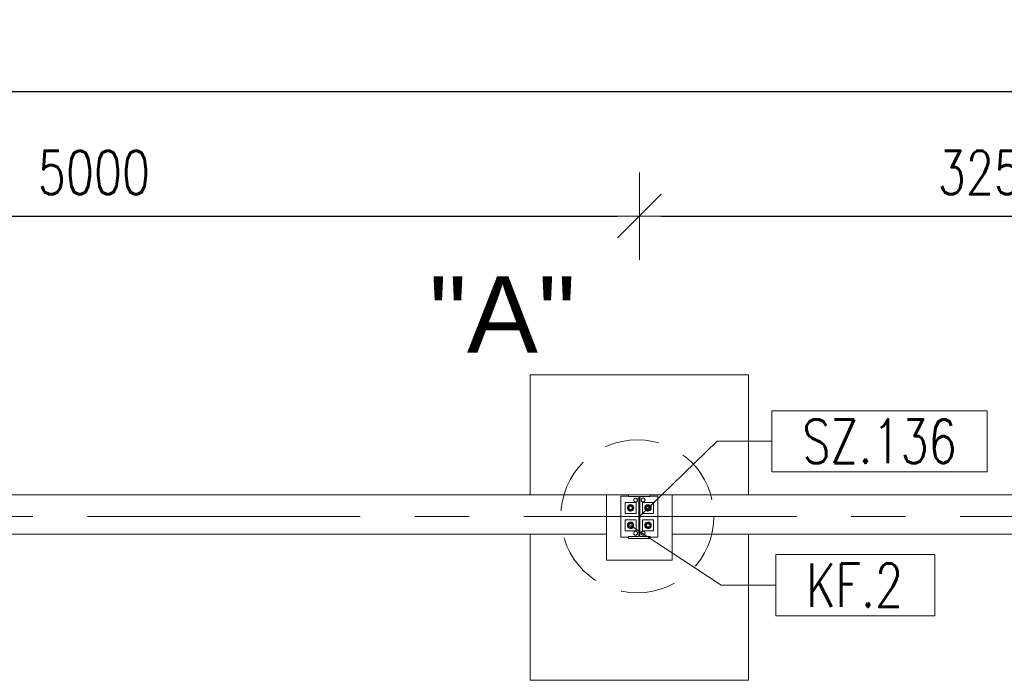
# Model space of a CAD drawing. Header units: millimetres. Extents: x 6807 to 7919, y 15387 to 15883.
# Tile 46 of 120: x 7098 to 7143, y 15741 to 15771. Entities that reach past the tile are written whole.
import ezdxf
from ezdxf.enums import TextEntityAlignment as Align

# ---------------------------------------------------------------- set-up
doc = ezdxf.new("R2010")
doc.units = ezdxf.units.MM
doc.header["$LTSCALE"] = 10
doc.linetypes.add('HIDDEN', pattern=[0.375, 0.25, -0.125])
doc.linetypes.add('MITTE', pattern=[2, 1.25, -0.25, 0.25, -0.25])
doc.layers.get('Defpoints').update_dxf_attribs({"color": 1})
for name, color, linetype, lineweight in [('PS_DIM', 4, 'Continuous', 13), ('PS_Hidden', 2, 'HIDDEN', 9), ('PS_Object', 30, 'Continuous', 13), ('PS_Pos', 1, 'Continuous', 15), ('PS_SOLID', 7, 'Continuous', 30), ('PS_TEXT', 3, 'Continuous', 18)]:
    doc.layers.add(name, color=color, linetype=linetype, lineweight=lineweight)
doc.styles.add('ARIAL', font='arial.ttf')
doc.styles.add('simplex', font='simplex.shx', dxfattribs={"width": 0.75})
doc.dimstyles.new('1_100_PRZ', dxfattribs={"dimtxt": 2, "dimasz": 1, "dimexe": 2, "dimexo": 5, "dimgap": 1, "dimtad": 1, "dimdec": 0, "dimlfac": 100, "dimtxsty": 'simplex', "dimblk": 'dimznak', "dimcen": 2, "dimse1": 1, "dimse2": 1, "dimclrd": 256, "dimclrt": 7, "dimadec": 1, "dimazin": 0, "dimtfac": 1, "dimtdec": 0, "dimtix": 1, "dimtmove": 2, "dimatfit": 3, "dimldrblk": 'dim-grot', "dimfxl": 1, "dimarcsym": 0})

# ---------------------------------------------------------------- blocks, each defined once
blk = doc.blocks.new('dim-grot')
blk.add_hatch(color=256).paths.add_polyline_path([(0, 0), (-2, 0.5), (-2, -0.5)])
blk.add_lwpolyline([(0, 0), (-2, 0.5), (-2, -0.5), (0, 0)])
blk = doc.blocks.new('dimznak')
at = {"color": 0}
for points in [[(0, 2), (0, -2)], [(-2, 0), (2, 0)]]:
    blk.add_lwpolyline(points, dxfattribs=at)
at = {"color": 2}
blk.add_lwpolyline([(1, 1), (-1, -1)], dxfattribs=at)
blk = doc.blocks.new('*D446')
at = {"layer": 'Defpoints', "color": 0, "transparency": 16777216}
for p in [(6985.422, 15767.899), (7625.422, 15749.442, -0.807), (6985.422, 15748.738, -0.807)]:
    blk.add_point(p, dxfattribs=at)
at = {"layer": 'PS_DIM', "lineweight": -2, "transparency": 16777216}
blk.add_line((7624.422, 15767.899), (6986.422, 15767.899), dxfattribs=at)
at = {"layer": 'PS_DIM', "lineweight": -2, "transparency": 16777216, "rotation": 180}
blk.add_blockref('dimznak', (6985.422, 15767.899), dxfattribs=at)
at = {"layer": 'PS_DIM', "lineweight": -2, "transparency": 16777216}
blk.add_blockref('dimznak', (7625.422, 15767.899), dxfattribs=at)
at = {"layer": 'PS_DIM', "color": 7, "transparency": 16777216, "insert": (7305.422, 15769.899), "char_height": 2, "attachment_point": 5, "style": 'simplex'}
blk.add_mtext('64000', dxfattribs=at)
blk = doc.blocks.new('Przekrój')
at = {"layer": 'PS_DIM', "style": 'ARIAL', "flags": 4}
for tag, p in [('PRZEKRÓJ', (7.886, 7.75)), ('SKALA', (7.886, 1.75))]:
    blk.add_attdef(tag, text='', height=3.5, dxfattribs=at).set_placement(p, align=Align.MIDDLE_CENTER)
blk = doc.blocks.new('*X285')
at = {"color": 1}
for p, q in [((7141.866, 15759.322, -0.807), (7131.994, 15759.322, -0.807)), ((7131.994, 15759.322, -0.807), (7131.994, 15756.522, -0.807)), ((7141.866, 15756.522, -0.807), (7141.866, 15759.322, -0.807)), ((7125.922, 15754.47, -0.807), (7129.494, 15757.922, -0.807)), ((7129.494, 15757.922, -0.807), (7131.994, 15757.922, -0.807)), ((7131.994, 15756.522, -0.807), (7141.866, 15756.522, -0.807))]:
    blk.add_line(p, q, dxfattribs=at)
at = {"color": 30, "style": 'simplex', "width": 0.75}
blk.add_text('SZ.136', height=2, dxfattribs=at).set_placement((7133.394, 15756.922, -0.807))
blk = doc.blocks.new('*X286')
at = {"color": 1}
for p, q in [((7125.522, 15754.07, -0.807), (7129.672, 15751.329, -0.807)), ((7139.472, 15752.729, -0.807), (7132.172, 15752.729, -0.807)), ((7132.172, 15752.729, -0.807), (7132.172, 15749.929, -0.807)), ((7139.472, 15749.929, -0.807), (7139.472, 15752.729, -0.807)), ((7129.672, 15751.329, -0.807), (7132.172, 15751.329, -0.807)), ((7132.172, 15749.929, -0.807), (7139.472, 15749.929, -0.807))]:
    blk.add_line(p, q, dxfattribs=at)
at = {"color": 30, "style": 'simplex', "width": 0.75}
blk.add_text('KF.2', height=2, dxfattribs=at).set_placement((7133.572, 15750.329, -0.807))

msp = doc.modelspace()

# ---------------------------------------------------------------- linework, layer by layer
at = {"layer": 'PS_Hidden', "color": 6, "linetype": 'HIDDEN'}
msp.add_circle((7125.831, 15748.457, -0.807), 3.504, dxfattribs=at)
at = {"layer": 'PS_Object', "color": 5, "linetype": 'MITTE'}
msp.add_line((6960.628, 15748.442, -0.807), (7681.144, 15748.442, -0.807), dxfattribs=at)
at = {"layer": 'PS_SOLID', "color": 253, "linetype": 'Continuous', "lineweight": 5}
for p, q in [((7130.922, 15754.942, -0.807), (7120.922, 15754.942, -0.807)), ((7120.922, 15754.942, -0.807), (7120.922, 15749.442, -0.807)), ((7130.922, 15749.442, -0.807), (7130.922, 15754.942, -0.807)), ((7124.422, 15749.442, -0.807), (7077.422, 15749.442, -0.807)), ((7127.422, 15749.442, -0.807), (7124.422, 15749.442, -0.807)), ((7124.422, 15747.642, -0.807), (7124.422, 15749.442, -0.807)), ((7156.922, 15749.442, -0.807), (7127.422, 15749.442, -0.807)), ((7127.422, 15749.442, -0.807), (7127.422, 15747.642, -0.807)), ((7077.422, 15747.642, -0.807), (7124.422, 15747.642, -0.807)), ((7120.922, 15747.642, -0.807), (7120.922, 15740.942, -0.807)), ((7124.422, 15747.642, -0.807), (7124.422, 15746.442, -0.807)), ((7127.422, 15746.442, -0.807), (7127.422, 15747.642, -0.807)), ((7127.422, 15747.642, -0.807), (7156.922, 15747.642, -0.807)), ((7130.922, 15740.942, -0.807), (7130.922, 15747.642, -0.807)), ((7124.422, 15746.442, -0.807), (7127.422, 15746.442, -0.807)), ((7120.922, 15740.942, -0.807), (7130.922, 15740.942, -0.807))]:
    msp.add_line(p, q, dxfattribs=at)
at = {"layer": 'PS_SOLID', "linetype": 'Continuous', "lineweight": 13}
for p, q in [((7126.422, 15749.442, -0.807), (7125.422, 15749.442, -0.807)), ((7125.422, 15749.442, -0.807), (7125.422, 15749.357, -0.807)), ((7126.422, 15749.357, -0.807), (7126.422, 15749.442, -0.807)), ((7125.422, 15749.382, -0.807), (7125.072, 15749.382, -0.807)), ((7125.072, 15749.382, -0.807), (7125.072, 15747.502, -0.807)), ((7125.537, 15749.092, -0.807), (7125.272, 15749.092, -0.807)), ((7125.272, 15749.092, -0.807), (7125.272, 15748.592, -0.807)), ((7125.422, 15749.357, -0.807), (7125.894, 15749.357, -0.807)), ((7125.772, 15749.092, -0.807), (7125.537, 15749.092, -0.807)), ((7125.662, 15749.202, -0.807), (7125.683, 15749.259, -0.807)), ((7125.683, 15749.144, -0.807), (7125.662, 15749.202, -0.807)), ((7125.683, 15749.259, -0.807), (7125.736, 15749.29, -0.807)), ((7125.736, 15749.113, -0.807), (7125.683, 15749.144, -0.807)), ((7125.736, 15749.29, -0.807), (7125.797, 15749.279, -0.807)), ((7125.797, 15749.124, -0.807), (7125.736, 15749.113, -0.807)), ((7125.772, 15748.592, -0.807), (7125.772, 15749.092, -0.807)), ((7125.797, 15749.279, -0.807), (7125.836, 15749.232, -0.807)), ((7125.836, 15749.171, -0.807), (7125.797, 15749.124, -0.807)), ((7125.836, 15749.232, -0.807), (7125.836, 15749.171, -0.807)), ((7125.894, 15749.357, -0.807), (7125.894, 15747.527, -0.807)), ((7125.95, 15747.527, -0.807), (7125.95, 15749.357, -0.807)), ((7125.95, 15749.357, -0.807), (7126.422, 15749.357, -0.807)), ((7126.002, 15749.202, -0.807), (7126.023, 15749.259, -0.807)), ((7126.023, 15749.144, -0.807), (7126.002, 15749.202, -0.807)), ((7126.023, 15749.259, -0.807), (7126.076, 15749.29, -0.807)), ((7126.076, 15749.113, -0.807), (7126.023, 15749.144, -0.807)), ((7126.337, 15749.092, -0.807), (7126.072, 15749.092, -0.807)), ((7126.072, 15749.092, -0.807), (7126.072, 15748.592, -0.807)), ((7126.076, 15749.29, -0.807), (7126.137, 15749.279, -0.807)), ((7126.137, 15749.124, -0.807), (7126.076, 15749.113, -0.807)), ((7126.137, 15749.279, -0.807), (7126.176, 15749.232, -0.807)), ((7126.176, 15749.171, -0.807), (7126.137, 15749.124, -0.807)), ((7126.176, 15749.232, -0.807), (7126.176, 15749.171, -0.807)), ((7126.572, 15749.092, -0.807), (7126.337, 15749.092, -0.807)), ((7126.772, 15749.382, -0.807), (7126.422, 15749.382, -0.807)), ((7126.572, 15748.592, -0.807), (7126.572, 15749.092, -0.807)), ((7126.772, 15747.502, -0.807), (7126.772, 15749.382, -0.807)), ((7125.272, 15748.592, -0.807), (7125.772, 15748.592, -0.807)), ((7126.072, 15748.592, -0.807), (7126.572, 15748.592, -0.807)), ((7125.537, 15748.292, -0.807), (7125.272, 15748.292, -0.807)), ((7125.272, 15748.292, -0.807), (7125.272, 15747.792, -0.807)), ((7125.772, 15748.292, -0.807), (7125.537, 15748.292, -0.807)), ((7125.772, 15747.792, -0.807), (7125.772, 15748.292, -0.807)), ((7126.337, 15748.292, -0.807), (7126.072, 15748.292, -0.807)), ((7126.072, 15748.292, -0.807), (7126.072, 15747.792, -0.807)), ((7126.572, 15748.292, -0.807), (7126.337, 15748.292, -0.807)), ((7126.572, 15747.792, -0.807), (7126.572, 15748.292, -0.807)), ((7125.272, 15747.792, -0.807), (7125.772, 15747.792, -0.807)), ((7125.662, 15747.682, -0.807), (7125.683, 15747.739, -0.807)), ((7125.683, 15747.624, -0.807), (7125.662, 15747.682, -0.807)), ((7125.683, 15747.739, -0.807), (7125.736, 15747.77, -0.807)), ((7125.736, 15747.77, -0.807), (7125.797, 15747.759, -0.807)), ((7125.797, 15747.759, -0.807), (7125.836, 15747.712, -0.807)), ((7125.836, 15747.651, -0.807), (7125.797, 15747.604, -0.807)), ((7125.836, 15747.712, -0.807), (7125.836, 15747.651, -0.807)), ((7126.002, 15747.682, -0.807), (7126.023, 15747.739, -0.807)), ((7126.023, 15747.624, -0.807), (7126.002, 15747.682, -0.807)), ((7126.023, 15747.739, -0.807), (7126.076, 15747.77, -0.807)), ((7126.072, 15747.792, -0.807), (7126.572, 15747.792, -0.807)), ((7126.076, 15747.77, -0.807), (7126.137, 15747.759, -0.807)), ((7126.137, 15747.759, -0.807), (7126.176, 15747.712, -0.807)), ((7126.176, 15747.651, -0.807), (7126.137, 15747.604, -0.807)), ((7126.176, 15747.712, -0.807), (7126.176, 15747.651, -0.807)), ((7125.072, 15747.502, -0.807), (7125.422, 15747.502, -0.807)), ((7125.894, 15747.527, -0.807), (7125.422, 15747.527, -0.807)), ((7125.422, 15747.527, -0.807), (7125.422, 15747.442, -0.807)), ((7125.422, 15747.442, -0.807), (7126.422, 15747.442, -0.807)), ((7125.736, 15747.593, -0.807), (7125.683, 15747.624, -0.807)), ((7125.797, 15747.604, -0.807), (7125.736, 15747.593, -0.807)), ((7126.422, 15747.527, -0.807), (7125.95, 15747.527, -0.807)), ((7126.076, 15747.593, -0.807), (7126.023, 15747.624, -0.807)), ((7126.137, 15747.604, -0.807), (7126.076, 15747.593, -0.807)), ((7126.422, 15747.442, -0.807), (7126.422, 15747.527, -0.807)), ((7126.422, 15747.502, -0.807), (7126.772, 15747.502, -0.807))]:
    msp.add_line(p, q, dxfattribs=at)
at = {"layer": 'PS_SOLID', "color": 3, "linetype": 'Continuous', "lineweight": 13}
for p, q in [((7125.491, 15748.988, -0.807), (7125.453, 15748.975, -0.807)), ((7125.532, 15748.991, -0.807), (7125.491, 15748.988, -0.807)), ((7125.572, 15748.983, -0.807), (7125.532, 15748.991, -0.807)), ((7126.291, 15748.988, -0.807), (7126.253, 15748.975, -0.807)), ((7126.332, 15748.991, -0.807), (7126.291, 15748.988, -0.807)), ((7126.372, 15748.983, -0.807), (7126.332, 15748.991, -0.807)), ((7125.377, 15748.882, -0.807), (7125.372, 15748.842, -0.807)), ((7125.372, 15748.842, -0.807), (7125.377, 15748.801, -0.807)), ((7125.393, 15748.919, -0.807), (7125.377, 15748.882, -0.807)), ((7125.377, 15748.801, -0.807), (7125.393, 15748.764, -0.807)), ((7125.452, 15748.962, -0.807), (7125.383, 15748.842, -0.807)), ((7125.383, 15748.842, -0.807), (7125.452, 15748.722, -0.807)), ((7125.419, 15748.951, -0.807), (7125.393, 15748.919, -0.807)), ((7125.393, 15748.764, -0.807), (7125.419, 15748.732, -0.807)), ((7125.453, 15748.975, -0.807), (7125.419, 15748.951, -0.807)), ((7125.419, 15748.732, -0.807), (7125.453, 15748.708, -0.807)), ((7125.445, 15748.865, -0.807), (7125.442, 15748.85, -0.807)), ((7125.442, 15748.85, -0.807), (7125.442, 15748.833, -0.807)), ((7125.442, 15748.842, -0.807), (7125.442, 15748.845, -0.807)), ((7125.442, 15748.839, -0.807), (7125.442, 15748.842, -0.807)), ((7125.442, 15748.833, -0.807), (7125.445, 15748.818, -0.807)), ((7125.444, 15748.86, -0.807), (7125.445, 15748.863, -0.807)), ((7125.445, 15748.82, -0.807), (7125.444, 15748.823, -0.807)), ((7125.452, 15748.88, -0.807), (7125.445, 15748.865, -0.807)), ((7125.445, 15748.863, -0.807), (7125.445, 15748.864, -0.807)), ((7125.445, 15748.819, -0.807), (7125.445, 15748.82, -0.807)), ((7125.445, 15748.818, -0.807), (7125.452, 15748.803, -0.807)), ((7125.527, 15748.962, -0.807), (7125.452, 15748.962, -0.807)), ((7125.461, 15748.894, -0.807), (7125.452, 15748.88, -0.807)), ((7125.452, 15748.803, -0.807), (7125.461, 15748.789, -0.807)), ((7125.452, 15748.722, -0.807), (7125.591, 15748.722, -0.807)), ((7125.453, 15748.883, -0.807), (7125.455, 15748.886, -0.807)), ((7125.453, 15748.882, -0.807), (7125.453, 15748.883, -0.807)), ((7125.453, 15748.8, -0.807), (7125.453, 15748.801, -0.807)), ((7125.455, 15748.797, -0.807), (7125.453, 15748.8, -0.807)), ((7125.453, 15748.708, -0.807), (7125.491, 15748.695, -0.807)), ((7125.473, 15748.905, -0.807), (7125.461, 15748.894, -0.807)), ((7125.461, 15748.789, -0.807), (7125.473, 15748.778, -0.807)), ((7125.465, 15748.898, -0.807), (7125.467, 15748.9, -0.807)), ((7125.467, 15748.783, -0.807), (7125.465, 15748.786, -0.807)), ((7125.467, 15748.9, -0.807), (7125.469, 15748.902, -0.807)), ((7125.469, 15748.781, -0.807), (7125.467, 15748.783, -0.807)), ((7125.486, 15748.913, -0.807), (7125.473, 15748.905, -0.807)), ((7125.473, 15748.778, -0.807), (7125.486, 15748.77, -0.807)), ((7125.482, 15748.911, -0.807), (7125.485, 15748.913, -0.807)), ((7125.485, 15748.77, -0.807), (7125.482, 15748.772, -0.807)), ((7125.485, 15748.913, -0.807), (7125.485, 15748.913, -0.807)), ((7125.485, 15748.77, -0.807), (7125.485, 15748.77, -0.807)), ((7125.501, 15748.919, -0.807), (7125.486, 15748.913, -0.807)), ((7125.486, 15748.77, -0.807), (7125.501, 15748.764, -0.807)), ((7125.491, 15748.695, -0.807), (7125.532, 15748.692, -0.807)), ((7125.517, 15748.921, -0.807), (7125.501, 15748.919, -0.807)), ((7125.501, 15748.764, -0.807), (7125.517, 15748.762, -0.807)), ((7125.504, 15748.919, -0.807), (7125.505, 15748.92, -0.807)), ((7125.505, 15748.763, -0.807), (7125.504, 15748.764, -0.807)), ((7125.505, 15748.92, -0.807), (7125.509, 15748.92, -0.807)), ((7125.509, 15748.763, -0.807), (7125.505, 15748.763, -0.807)), ((7125.534, 15748.921, -0.807), (7125.517, 15748.921, -0.807)), ((7125.517, 15748.762, -0.807), (7125.534, 15748.762, -0.807)), ((7125.524, 15748.921, -0.807), (7125.527, 15748.921, -0.807)), ((7125.527, 15748.762, -0.807), (7125.524, 15748.762, -0.807)), ((7125.591, 15748.962, -0.807), (7125.527, 15748.962, -0.807)), ((7125.527, 15748.921, -0.807), (7125.53, 15748.921, -0.807)), ((7125.53, 15748.762, -0.807), (7125.527, 15748.762, -0.807)), ((7125.532, 15748.692, -0.807), (7125.572, 15748.7, -0.807)), ((7125.549, 15748.917, -0.807), (7125.534, 15748.921, -0.807)), ((7125.534, 15748.762, -0.807), (7125.549, 15748.766, -0.807)), ((7125.546, 15748.917, -0.807), (7125.548, 15748.917, -0.807)), ((7125.548, 15748.766, -0.807), (7125.546, 15748.766, -0.807)), ((7125.548, 15748.917, -0.807), (7125.549, 15748.917, -0.807)), ((7125.549, 15748.766, -0.807), (7125.548, 15748.766, -0.807)), ((7125.564, 15748.909, -0.807), (7125.549, 15748.917, -0.807)), ((7125.549, 15748.766, -0.807), (7125.564, 15748.774, -0.807)), ((7125.577, 15748.9, -0.807), (7125.564, 15748.909, -0.807)), ((7125.564, 15748.774, -0.807), (7125.577, 15748.784, -0.807)), ((7125.566, 15748.908, -0.807), (7125.568, 15748.907, -0.807)), ((7125.568, 15748.776, -0.807), (7125.566, 15748.775, -0.807)), ((7125.568, 15748.907, -0.807), (7125.57, 15748.904, -0.807)), ((7125.57, 15748.779, -0.807), (7125.568, 15748.776, -0.807)), ((7125.608, 15748.964, -0.807), (7125.572, 15748.983, -0.807)), ((7125.572, 15748.7, -0.807), (7125.608, 15748.719, -0.807)), ((7125.587, 15748.887, -0.807), (7125.577, 15748.9, -0.807)), ((7125.577, 15748.784, -0.807), (7125.587, 15748.796, -0.807)), ((7125.581, 15748.894, -0.807), (7125.584, 15748.892, -0.807)), ((7125.584, 15748.791, -0.807), (7125.581, 15748.789, -0.807)), ((7125.584, 15748.892, -0.807), (7125.585, 15748.89, -0.807)), ((7125.585, 15748.793, -0.807), (7125.584, 15748.791, -0.807)), ((7125.595, 15748.873, -0.807), (7125.587, 15748.887, -0.807)), ((7125.587, 15748.796, -0.807), (7125.595, 15748.81, -0.807)), ((7125.66, 15748.842, -0.807), (7125.591, 15748.962, -0.807)), ((7125.591, 15748.722, -0.807), (7125.66, 15748.842, -0.807)), ((7125.594, 15748.874, -0.807), (7125.595, 15748.873, -0.807)), ((7125.595, 15748.81, -0.807), (7125.594, 15748.809, -0.807)), ((7125.6, 15748.858, -0.807), (7125.595, 15748.873, -0.807)), ((7125.595, 15748.873, -0.807), (7125.595, 15748.873, -0.807)), ((7125.595, 15748.81, -0.807), (7125.6, 15748.825, -0.807)), ((7125.595, 15748.81, -0.807), (7125.595, 15748.81, -0.807)), ((7125.602, 15748.842, -0.807), (7125.6, 15748.858, -0.807)), ((7125.6, 15748.854, -0.807), (7125.601, 15748.852, -0.807)), ((7125.6, 15748.825, -0.807), (7125.602, 15748.842, -0.807)), ((7125.601, 15748.831, -0.807), (7125.6, 15748.829, -0.807)), ((7125.601, 15748.852, -0.807), (7125.601, 15748.849, -0.807)), ((7125.601, 15748.834, -0.807), (7125.601, 15748.831, -0.807)), ((7125.638, 15748.936, -0.807), (7125.608, 15748.964, -0.807)), ((7125.608, 15748.719, -0.807), (7125.638, 15748.747, -0.807)), ((7125.659, 15748.901, -0.807), (7125.638, 15748.936, -0.807)), ((7125.638, 15748.747, -0.807), (7125.659, 15748.782, -0.807)), ((7125.67, 15748.862, -0.807), (7125.659, 15748.901, -0.807)), ((7125.659, 15748.782, -0.807), (7125.67, 15748.821, -0.807)), ((7125.67, 15748.842, -0.807), (7125.67, 15748.862, -0.807)), ((7125.67, 15748.821, -0.807), (7125.67, 15748.842, -0.807)), ((7126.177, 15748.882, -0.807), (7126.172, 15748.842, -0.807)), ((7126.172, 15748.842, -0.807), (7126.177, 15748.801, -0.807)), ((7126.193, 15748.919, -0.807), (7126.177, 15748.882, -0.807)), ((7126.177, 15748.801, -0.807), (7126.193, 15748.764, -0.807)), ((7126.252, 15748.962, -0.807), (7126.183, 15748.842, -0.807)), ((7126.183, 15748.842, -0.807), (7126.252, 15748.722, -0.807)), ((7126.219, 15748.951, -0.807), (7126.193, 15748.919, -0.807)), ((7126.193, 15748.764, -0.807), (7126.219, 15748.732, -0.807)), ((7126.253, 15748.975, -0.807), (7126.219, 15748.951, -0.807)), ((7126.219, 15748.732, -0.807), (7126.253, 15748.708, -0.807)), ((7126.245, 15748.865, -0.807), (7126.242, 15748.85, -0.807)), ((7126.242, 15748.85, -0.807), (7126.242, 15748.833, -0.807)), ((7126.242, 15748.842, -0.807), (7126.242, 15748.845, -0.807)), ((7126.242, 15748.839, -0.807), (7126.242, 15748.842, -0.807)), ((7126.242, 15748.833, -0.807), (7126.245, 15748.818, -0.807)), ((7126.244, 15748.86, -0.807), (7126.245, 15748.863, -0.807)), ((7126.245, 15748.82, -0.807), (7126.244, 15748.823, -0.807)), ((7126.252, 15748.88, -0.807), (7126.245, 15748.865, -0.807)), ((7126.245, 15748.863, -0.807), (7126.245, 15748.864, -0.807)), ((7126.245, 15748.819, -0.807), (7126.245, 15748.82, -0.807)), ((7126.245, 15748.818, -0.807), (7126.252, 15748.803, -0.807)), ((7126.327, 15748.962, -0.807), (7126.252, 15748.962, -0.807)), ((7126.261, 15748.894, -0.807), (7126.252, 15748.88, -0.807)), ((7126.252, 15748.803, -0.807), (7126.261, 15748.789, -0.807)), ((7126.252, 15748.722, -0.807), (7126.391, 15748.722, -0.807)), ((7126.253, 15748.883, -0.807), (7126.255, 15748.886, -0.807)), ((7126.253, 15748.882, -0.807), (7126.253, 15748.883, -0.807)), ((7126.253, 15748.8, -0.807), (7126.253, 15748.801, -0.807)), ((7126.255, 15748.797, -0.807), (7126.253, 15748.8, -0.807)), ((7126.253, 15748.708, -0.807), (7126.291, 15748.695, -0.807)), ((7126.273, 15748.905, -0.807), (7126.261, 15748.894, -0.807)), ((7126.261, 15748.789, -0.807), (7126.273, 15748.778, -0.807)), ((7126.265, 15748.898, -0.807), (7126.267, 15748.9, -0.807)), ((7126.267, 15748.783, -0.807), (7126.265, 15748.786, -0.807)), ((7126.267, 15748.9, -0.807), (7126.269, 15748.902, -0.807)), ((7126.269, 15748.781, -0.807), (7126.267, 15748.783, -0.807)), ((7126.286, 15748.913, -0.807), (7126.273, 15748.905, -0.807)), ((7126.273, 15748.778, -0.807), (7126.286, 15748.77, -0.807)), ((7126.282, 15748.911, -0.807), (7126.285, 15748.913, -0.807)), ((7126.285, 15748.77, -0.807), (7126.282, 15748.772, -0.807)), ((7126.285, 15748.913, -0.807), (7126.285, 15748.913, -0.807)), ((7126.285, 15748.77, -0.807), (7126.285, 15748.77, -0.807)), ((7126.301, 15748.919, -0.807), (7126.286, 15748.913, -0.807)), ((7126.286, 15748.77, -0.807), (7126.301, 15748.764, -0.807)), ((7126.291, 15748.695, -0.807), (7126.332, 15748.692, -0.807)), ((7126.317, 15748.921, -0.807), (7126.301, 15748.919, -0.807)), ((7126.301, 15748.764, -0.807), (7126.317, 15748.762, -0.807)), ((7126.304, 15748.919, -0.807), (7126.305, 15748.92, -0.807)), ((7126.305, 15748.763, -0.807), (7126.304, 15748.764, -0.807)), ((7126.305, 15748.92, -0.807), (7126.309, 15748.92, -0.807)), ((7126.309, 15748.763, -0.807), (7126.305, 15748.763, -0.807)), ((7126.334, 15748.921, -0.807), (7126.317, 15748.921, -0.807)), ((7126.317, 15748.762, -0.807), (7126.334, 15748.762, -0.807)), ((7126.324, 15748.921, -0.807), (7126.327, 15748.921, -0.807)), ((7126.327, 15748.762, -0.807), (7126.324, 15748.762, -0.807)), ((7126.391, 15748.962, -0.807), (7126.327, 15748.962, -0.807)), ((7126.327, 15748.921, -0.807), (7126.33, 15748.921, -0.807)), ((7126.33, 15748.762, -0.807), (7126.327, 15748.762, -0.807)), ((7126.332, 15748.692, -0.807), (7126.372, 15748.7, -0.807)), ((7126.349, 15748.917, -0.807), (7126.334, 15748.921, -0.807)), ((7126.334, 15748.762, -0.807), (7126.349, 15748.766, -0.807)), ((7126.346, 15748.917, -0.807), (7126.348, 15748.917, -0.807)), ((7126.348, 15748.766, -0.807), (7126.346, 15748.766, -0.807)), ((7126.348, 15748.917, -0.807), (7126.349, 15748.917, -0.807)), ((7126.349, 15748.766, -0.807), (7126.348, 15748.766, -0.807)), ((7126.364, 15748.909, -0.807), (7126.349, 15748.917, -0.807)), ((7126.349, 15748.766, -0.807), (7126.364, 15748.774, -0.807)), ((7126.377, 15748.9, -0.807), (7126.364, 15748.909, -0.807)), ((7126.364, 15748.774, -0.807), (7126.377, 15748.784, -0.807)), ((7126.366, 15748.908, -0.807), (7126.368, 15748.907, -0.807)), ((7126.368, 15748.776, -0.807), (7126.366, 15748.775, -0.807)), ((7126.368, 15748.907, -0.807), (7126.37, 15748.904, -0.807)), ((7126.37, 15748.779, -0.807), (7126.368, 15748.776, -0.807)), ((7126.408, 15748.964, -0.807), (7126.372, 15748.983, -0.807)), ((7126.372, 15748.7, -0.807), (7126.408, 15748.719, -0.807)), ((7126.387, 15748.887, -0.807), (7126.377, 15748.9, -0.807)), ((7126.377, 15748.784, -0.807), (7126.387, 15748.796, -0.807)), ((7126.381, 15748.894, -0.807), (7126.384, 15748.892, -0.807)), ((7126.384, 15748.791, -0.807), (7126.381, 15748.789, -0.807)), ((7126.384, 15748.892, -0.807), (7126.385, 15748.89, -0.807)), ((7126.385, 15748.793, -0.807), (7126.384, 15748.791, -0.807)), ((7126.395, 15748.873, -0.807), (7126.387, 15748.887, -0.807)), ((7126.387, 15748.796, -0.807), (7126.395, 15748.81, -0.807)), ((7126.46, 15748.842, -0.807), (7126.391, 15748.962, -0.807)), ((7126.391, 15748.722, -0.807), (7126.46, 15748.842, -0.807)), ((7126.394, 15748.874, -0.807), (7126.395, 15748.873, -0.807)), ((7126.395, 15748.81, -0.807), (7126.394, 15748.809, -0.807)), ((7126.4, 15748.858, -0.807), (7126.395, 15748.873, -0.807)), ((7126.395, 15748.873, -0.807), (7126.395, 15748.873, -0.807)), ((7126.395, 15748.81, -0.807), (7126.4, 15748.825, -0.807)), ((7126.395, 15748.81, -0.807), (7126.395, 15748.81, -0.807)), ((7126.402, 15748.842, -0.807), (7126.4, 15748.858, -0.807)), ((7126.4, 15748.854, -0.807), (7126.401, 15748.852, -0.807)), ((7126.4, 15748.825, -0.807), (7126.402, 15748.842, -0.807)), ((7126.401, 15748.831, -0.807), (7126.4, 15748.829, -0.807)), ((7126.401, 15748.852, -0.807), (7126.401, 15748.849, -0.807)), ((7126.401, 15748.834, -0.807), (7126.401, 15748.831, -0.807)), ((7126.438, 15748.936, -0.807), (7126.408, 15748.964, -0.807)), ((7126.408, 15748.719, -0.807), (7126.438, 15748.747, -0.807)), ((7126.459, 15748.901, -0.807), (7126.438, 15748.936, -0.807)), ((7126.438, 15748.747, -0.807), (7126.459, 15748.782, -0.807)), ((7126.47, 15748.862, -0.807), (7126.459, 15748.901, -0.807)), ((7126.459, 15748.782, -0.807), (7126.47, 15748.821, -0.807)), ((7126.47, 15748.842, -0.807), (7126.47, 15748.862, -0.807)), ((7126.47, 15748.821, -0.807), (7126.47, 15748.842, -0.807)), ((7125.377, 15748.082, -0.807), (7125.372, 15748.042, -0.807)), ((7125.393, 15748.119, -0.807), (7125.377, 15748.082, -0.807)), ((7125.452, 15748.162, -0.807), (7125.383, 15748.042, -0.807)), ((7125.419, 15748.151, -0.807), (7125.393, 15748.119, -0.807)), ((7125.453, 15748.175, -0.807), (7125.419, 15748.151, -0.807)), ((7125.527, 15748.162, -0.807), (7125.452, 15748.162, -0.807)), ((7125.461, 15748.094, -0.807), (7125.452, 15748.08, -0.807)), ((7125.491, 15748.188, -0.807), (7125.453, 15748.175, -0.807)), ((7125.453, 15748.083, -0.807), (7125.455, 15748.086, -0.807)), ((7125.453, 15748.082, -0.807), (7125.453, 15748.083, -0.807)), ((7125.473, 15748.105, -0.807), (7125.461, 15748.094, -0.807)), ((7125.465, 15748.098, -0.807), (7125.467, 15748.1, -0.807)), ((7125.467, 15748.1, -0.807), (7125.469, 15748.102, -0.807)), ((7125.486, 15748.113, -0.807), (7125.473, 15748.105, -0.807)), ((7125.482, 15748.111, -0.807), (7125.485, 15748.113, -0.807)), ((7125.485, 15748.113, -0.807), (7125.485, 15748.113, -0.807)), ((7125.501, 15748.119, -0.807), (7125.486, 15748.113, -0.807)), ((7125.532, 15748.191, -0.807), (7125.491, 15748.188, -0.807)), ((7125.517, 15748.121, -0.807), (7125.501, 15748.119, -0.807)), ((7125.504, 15748.119, -0.807), (7125.505, 15748.12, -0.807)), ((7125.505, 15748.12, -0.807), (7125.509, 15748.12, -0.807)), ((7125.534, 15748.121, -0.807), (7125.517, 15748.121, -0.807)), ((7125.524, 15748.121, -0.807), (7125.527, 15748.121, -0.807)), ((7125.591, 15748.162, -0.807), (7125.527, 15748.162, -0.807)), ((7125.527, 15748.121, -0.807), (7125.53, 15748.121, -0.807)), ((7125.572, 15748.183, -0.807), (7125.532, 15748.191, -0.807)), ((7125.549, 15748.117, -0.807), (7125.534, 15748.121, -0.807)), ((7125.546, 15748.117, -0.807), (7125.548, 15748.117, -0.807)), ((7125.548, 15748.117, -0.807), (7125.549, 15748.117, -0.807)), ((7125.564, 15748.109, -0.807), (7125.549, 15748.117, -0.807)), ((7125.577, 15748.1, -0.807), (7125.564, 15748.109, -0.807)), ((7125.566, 15748.108, -0.807), (7125.568, 15748.107, -0.807)), ((7125.568, 15748.107, -0.807), (7125.57, 15748.104, -0.807)), ((7125.608, 15748.164, -0.807), (7125.572, 15748.183, -0.807)), ((7125.587, 15748.087, -0.807), (7125.577, 15748.1, -0.807)), ((7125.581, 15748.094, -0.807), (7125.584, 15748.092, -0.807)), ((7125.584, 15748.092, -0.807), (7125.585, 15748.09, -0.807)), ((7125.595, 15748.073, -0.807), (7125.587, 15748.087, -0.807)), ((7125.66, 15748.042, -0.807), (7125.591, 15748.162, -0.807)), ((7125.638, 15748.136, -0.807), (7125.608, 15748.164, -0.807)), ((7125.659, 15748.101, -0.807), (7125.638, 15748.136, -0.807)), ((7125.67, 15748.062, -0.807), (7125.659, 15748.101, -0.807)), ((7126.177, 15748.082, -0.807), (7126.172, 15748.042, -0.807)), ((7126.193, 15748.119, -0.807), (7126.177, 15748.082, -0.807)), ((7126.252, 15748.162, -0.807), (7126.183, 15748.042, -0.807)), ((7126.219, 15748.151, -0.807), (7126.193, 15748.119, -0.807)), ((7126.253, 15748.175, -0.807), (7126.219, 15748.151, -0.807)), ((7126.327, 15748.162, -0.807), (7126.252, 15748.162, -0.807)), ((7126.261, 15748.094, -0.807), (7126.252, 15748.08, -0.807)), ((7126.291, 15748.188, -0.807), (7126.253, 15748.175, -0.807)), ((7126.253, 15748.083, -0.807), (7126.255, 15748.086, -0.807)), ((7126.253, 15748.082, -0.807), (7126.253, 15748.083, -0.807)), ((7126.273, 15748.105, -0.807), (7126.261, 15748.094, -0.807)), ((7126.265, 15748.098, -0.807), (7126.267, 15748.1, -0.807)), ((7126.267, 15748.1, -0.807), (7126.269, 15748.102, -0.807)), ((7126.286, 15748.113, -0.807), (7126.273, 15748.105, -0.807)), ((7126.282, 15748.111, -0.807), (7126.285, 15748.113, -0.807)), ((7126.285, 15748.113, -0.807), (7126.285, 15748.113, -0.807)), ((7126.301, 15748.119, -0.807), (7126.286, 15748.113, -0.807)), ((7126.332, 15748.191, -0.807), (7126.291, 15748.188, -0.807)), ((7126.317, 15748.121, -0.807), (7126.301, 15748.119, -0.807)), ((7126.304, 15748.119, -0.807), (7126.305, 15748.12, -0.807)), ((7126.305, 15748.12, -0.807), (7126.309, 15748.12, -0.807)), ((7126.334, 15748.121, -0.807), (7126.317, 15748.121, -0.807)), ((7126.324, 15748.121, -0.807), (7126.327, 15748.121, -0.807)), ((7126.391, 15748.162, -0.807), (7126.327, 15748.162, -0.807)), ((7126.327, 15748.121, -0.807), (7126.33, 15748.121, -0.807)), ((7126.372, 15748.183, -0.807), (7126.332, 15748.191, -0.807)), ((7126.349, 15748.117, -0.807), (7126.334, 15748.121, -0.807)), ((7126.346, 15748.117, -0.807), (7126.348, 15748.117, -0.807)), ((7126.348, 15748.117, -0.807), (7126.349, 15748.117, -0.807)), ((7126.364, 15748.109, -0.807), (7126.349, 15748.117, -0.807)), ((7126.377, 15748.1, -0.807), (7126.364, 15748.109, -0.807)), ((7126.366, 15748.108, -0.807), (7126.368, 15748.107, -0.807)), ((7126.368, 15748.107, -0.807), (7126.37, 15748.104, -0.807)), ((7126.408, 15748.164, -0.807), (7126.372, 15748.183, -0.807)), ((7126.387, 15748.087, -0.807), (7126.377, 15748.1, -0.807)), ((7126.381, 15748.094, -0.807), (7126.384, 15748.092, -0.807)), ((7126.384, 15748.092, -0.807), (7126.385, 15748.09, -0.807)), ((7126.395, 15748.073, -0.807), (7126.387, 15748.087, -0.807)), ((7126.46, 15748.042, -0.807), (7126.391, 15748.162, -0.807)), ((7126.438, 15748.136, -0.807), (7126.408, 15748.164, -0.807)), ((7126.459, 15748.101, -0.807), (7126.438, 15748.136, -0.807)), ((7126.47, 15748.062, -0.807), (7126.459, 15748.101, -0.807)), ((7125.372, 15748.042, -0.807), (7125.377, 15748.001, -0.807)), ((7125.377, 15748.001, -0.807), (7125.393, 15747.964, -0.807)), ((7125.383, 15748.042, -0.807), (7125.452, 15747.922, -0.807)), ((7125.393, 15747.964, -0.807), (7125.419, 15747.932, -0.807)), ((7125.419, 15747.932, -0.807), (7125.453, 15747.908, -0.807)), ((7125.445, 15748.065, -0.807), (7125.442, 15748.05, -0.807)), ((7125.442, 15748.05, -0.807), (7125.442, 15748.033, -0.807)), ((7125.442, 15748.042, -0.807), (7125.442, 15748.045, -0.807)), ((7125.442, 15748.039, -0.807), (7125.442, 15748.042, -0.807)), ((7125.442, 15748.033, -0.807), (7125.445, 15748.018, -0.807)), ((7125.444, 15748.06, -0.807), (7125.445, 15748.063, -0.807)), ((7125.445, 15748.02, -0.807), (7125.444, 15748.023, -0.807)), ((7125.452, 15748.08, -0.807), (7125.445, 15748.065, -0.807)), ((7125.445, 15748.063, -0.807), (7125.445, 15748.064, -0.807)), ((7125.445, 15748.019, -0.807), (7125.445, 15748.02, -0.807)), ((7125.445, 15748.018, -0.807), (7125.452, 15748.003, -0.807)), ((7125.452, 15748.003, -0.807), (7125.461, 15747.989, -0.807)), ((7125.452, 15747.922, -0.807), (7125.591, 15747.922, -0.807)), ((7125.453, 15748, -0.807), (7125.453, 15748.001, -0.807)), ((7125.455, 15747.997, -0.807), (7125.453, 15748, -0.807)), ((7125.453, 15747.908, -0.807), (7125.491, 15747.895, -0.807)), ((7125.461, 15747.989, -0.807), (7125.473, 15747.978, -0.807)), ((7125.467, 15747.983, -0.807), (7125.465, 15747.986, -0.807)), ((7125.469, 15747.981, -0.807), (7125.467, 15747.983, -0.807)), ((7125.473, 15747.978, -0.807), (7125.486, 15747.97, -0.807)), ((7125.485, 15747.97, -0.807), (7125.482, 15747.972, -0.807)), ((7125.485, 15747.97, -0.807), (7125.485, 15747.97, -0.807)), ((7125.486, 15747.97, -0.807), (7125.501, 15747.964, -0.807)), ((7125.491, 15747.895, -0.807), (7125.532, 15747.892, -0.807)), ((7125.501, 15747.964, -0.807), (7125.517, 15747.962, -0.807)), ((7125.505, 15747.963, -0.807), (7125.504, 15747.964, -0.807)), ((7125.509, 15747.963, -0.807), (7125.505, 15747.963, -0.807)), ((7125.517, 15747.962, -0.807), (7125.534, 15747.962, -0.807)), ((7125.527, 15747.962, -0.807), (7125.524, 15747.962, -0.807)), ((7125.53, 15747.962, -0.807), (7125.527, 15747.962, -0.807)), ((7125.532, 15747.892, -0.807), (7125.572, 15747.9, -0.807)), ((7125.534, 15747.962, -0.807), (7125.549, 15747.966, -0.807)), ((7125.548, 15747.966, -0.807), (7125.546, 15747.966, -0.807)), ((7125.549, 15747.966, -0.807), (7125.548, 15747.966, -0.807)), ((7125.549, 15747.966, -0.807), (7125.564, 15747.974, -0.807)), ((7125.564, 15747.974, -0.807), (7125.577, 15747.984, -0.807)), ((7125.568, 15747.976, -0.807), (7125.566, 15747.975, -0.807)), ((7125.57, 15747.979, -0.807), (7125.568, 15747.976, -0.807)), ((7125.572, 15747.9, -0.807), (7125.608, 15747.919, -0.807)), ((7125.577, 15747.984, -0.807), (7125.587, 15747.996, -0.807)), ((7125.584, 15747.991, -0.807), (7125.581, 15747.989, -0.807)), ((7125.585, 15747.993, -0.807), (7125.584, 15747.991, -0.807)), ((7125.587, 15747.996, -0.807), (7125.595, 15748.01, -0.807)), ((7125.591, 15747.922, -0.807), (7125.66, 15748.042, -0.807)), ((7125.594, 15748.074, -0.807), (7125.595, 15748.073, -0.807)), ((7125.595, 15748.01, -0.807), (7125.594, 15748.009, -0.807)), ((7125.6, 15748.058, -0.807), (7125.595, 15748.073, -0.807)), ((7125.595, 15748.073, -0.807), (7125.595, 15748.073, -0.807)), ((7125.595, 15748.01, -0.807), (7125.6, 15748.025, -0.807)), ((7125.595, 15748.01, -0.807), (7125.595, 15748.01, -0.807)), ((7125.602, 15748.042, -0.807), (7125.6, 15748.058, -0.807)), ((7125.6, 15748.054, -0.807), (7125.601, 15748.052, -0.807)), ((7125.6, 15748.025, -0.807), (7125.602, 15748.042, -0.807)), ((7125.601, 15748.031, -0.807), (7125.6, 15748.029, -0.807)), ((7125.601, 15748.052, -0.807), (7125.601, 15748.049, -0.807)), ((7125.601, 15748.034, -0.807), (7125.601, 15748.031, -0.807)), ((7125.608, 15747.919, -0.807), (7125.638, 15747.947, -0.807)), ((7125.638, 15747.947, -0.807), (7125.659, 15747.982, -0.807)), ((7125.659, 15747.982, -0.807), (7125.67, 15748.021, -0.807)), ((7125.67, 15748.042, -0.807), (7125.67, 15748.062, -0.807)), ((7125.67, 15748.021, -0.807), (7125.67, 15748.042, -0.807)), ((7126.172, 15748.042, -0.807), (7126.177, 15748.001, -0.807)), ((7126.177, 15748.001, -0.807), (7126.193, 15747.964, -0.807)), ((7126.183, 15748.042, -0.807), (7126.252, 15747.922, -0.807)), ((7126.193, 15747.964, -0.807), (7126.219, 15747.932, -0.807)), ((7126.219, 15747.932, -0.807), (7126.253, 15747.908, -0.807)), ((7126.245, 15748.065, -0.807), (7126.242, 15748.05, -0.807)), ((7126.242, 15748.05, -0.807), (7126.242, 15748.033, -0.807)), ((7126.242, 15748.042, -0.807), (7126.242, 15748.045, -0.807)), ((7126.242, 15748.039, -0.807), (7126.242, 15748.042, -0.807)), ((7126.242, 15748.033, -0.807), (7126.245, 15748.018, -0.807)), ((7126.244, 15748.06, -0.807), (7126.245, 15748.063, -0.807)), ((7126.245, 15748.02, -0.807), (7126.244, 15748.023, -0.807)), ((7126.252, 15748.08, -0.807), (7126.245, 15748.065, -0.807)), ((7126.245, 15748.063, -0.807), (7126.245, 15748.064, -0.807)), ((7126.245, 15748.019, -0.807), (7126.245, 15748.02, -0.807)), ((7126.245, 15748.018, -0.807), (7126.252, 15748.003, -0.807)), ((7126.252, 15748.003, -0.807), (7126.261, 15747.989, -0.807)), ((7126.252, 15747.922, -0.807), (7126.391, 15747.922, -0.807)), ((7126.253, 15748, -0.807), (7126.253, 15748.001, -0.807)), ((7126.255, 15747.997, -0.807), (7126.253, 15748, -0.807)), ((7126.253, 15747.908, -0.807), (7126.291, 15747.895, -0.807)), ((7126.261, 15747.989, -0.807), (7126.273, 15747.978, -0.807)), ((7126.267, 15747.983, -0.807), (7126.265, 15747.986, -0.807)), ((7126.269, 15747.981, -0.807), (7126.267, 15747.983, -0.807)), ((7126.273, 15747.978, -0.807), (7126.286, 15747.97, -0.807)), ((7126.285, 15747.97, -0.807), (7126.282, 15747.972, -0.807)), ((7126.285, 15747.97, -0.807), (7126.285, 15747.97, -0.807)), ((7126.286, 15747.97, -0.807), (7126.301, 15747.964, -0.807)), ((7126.291, 15747.895, -0.807), (7126.332, 15747.892, -0.807)), ((7126.301, 15747.964, -0.807), (7126.317, 15747.962, -0.807)), ((7126.305, 15747.963, -0.807), (7126.304, 15747.964, -0.807)), ((7126.309, 15747.963, -0.807), (7126.305, 15747.963, -0.807)), ((7126.317, 15747.962, -0.807), (7126.334, 15747.962, -0.807)), ((7126.327, 15747.962, -0.807), (7126.324, 15747.962, -0.807)), ((7126.33, 15747.962, -0.807), (7126.327, 15747.962, -0.807)), ((7126.332, 15747.892, -0.807), (7126.372, 15747.9, -0.807)), ((7126.334, 15747.962, -0.807), (7126.349, 15747.966, -0.807)), ((7126.348, 15747.966, -0.807), (7126.346, 15747.966, -0.807)), ((7126.349, 15747.966, -0.807), (7126.348, 15747.966, -0.807)), ((7126.349, 15747.966, -0.807), (7126.364, 15747.974, -0.807)), ((7126.364, 15747.974, -0.807), (7126.377, 15747.984, -0.807)), ((7126.368, 15747.976, -0.807), (7126.366, 15747.975, -0.807)), ((7126.37, 15747.979, -0.807), (7126.368, 15747.976, -0.807)), ((7126.372, 15747.9, -0.807), (7126.408, 15747.919, -0.807)), ((7126.377, 15747.984, -0.807), (7126.387, 15747.996, -0.807)), ((7126.384, 15747.991, -0.807), (7126.381, 15747.989, -0.807)), ((7126.385, 15747.993, -0.807), (7126.384, 15747.991, -0.807)), ((7126.387, 15747.996, -0.807), (7126.395, 15748.01, -0.807)), ((7126.391, 15747.922, -0.807), (7126.46, 15748.042, -0.807)), ((7126.394, 15748.074, -0.807), (7126.395, 15748.073, -0.807)), ((7126.395, 15748.01, -0.807), (7126.394, 15748.009, -0.807)), ((7126.4, 15748.058, -0.807), (7126.395, 15748.073, -0.807)), ((7126.395, 15748.073, -0.807), (7126.395, 15748.073, -0.807)), ((7126.395, 15748.01, -0.807), (7126.4, 15748.025, -0.807)), ((7126.395, 15748.01, -0.807), (7126.395, 15748.01, -0.807)), ((7126.402, 15748.042, -0.807), (7126.4, 15748.058, -0.807)), ((7126.4, 15748.054, -0.807), (7126.401, 15748.052, -0.807)), ((7126.4, 15748.025, -0.807), (7126.402, 15748.042, -0.807)), ((7126.401, 15748.031, -0.807), (7126.4, 15748.029, -0.807)), ((7126.401, 15748.052, -0.807), (7126.401, 15748.049, -0.807)), ((7126.401, 15748.034, -0.807), (7126.401, 15748.031, -0.807)), ((7126.408, 15747.919, -0.807), (7126.438, 15747.947, -0.807)), ((7126.438, 15747.947, -0.807), (7126.459, 15747.982, -0.807)), ((7126.459, 15747.982, -0.807), (7126.47, 15748.021, -0.807)), ((7126.47, 15748.042, -0.807), (7126.47, 15748.062, -0.807)), ((7126.47, 15748.021, -0.807), (7126.47, 15748.042, -0.807))]:
    msp.add_line(p, q, dxfattribs=at)
at = {"layer": 'PS_SOLID', "linetype": 'Continuous', "lineweight": 13}
for centre in [(7125.752, 15749.202, -0.807), (7126.092, 15749.202, -0.807), (7125.752, 15747.682, -0.807), (7126.092, 15747.682, -0.807)]:
    msp.add_circle(centre, 0.09, dxfattribs=at)

# ---------------------------------------------------------------- block references
at = {"layer": 'PS_DIM'}
ref = msp.add_blockref('Przekrój', (7111.763, 15749.949), dxfattribs=at)
ref.add_attrib('PRZEKRÓJ', '"A"', dxfattribs={"layer": 'PS_TEXT', "height": 3.5, "style": 'ARIAL'}).set_placement((7119.648, 15757.699), align=Align.MIDDLE_CENTER)
at = {"layer": 'PS_Pos'}
for name in ['*X285', '*X286']:
    msp.add_blockref(name, (0, -6.028), dxfattribs=at)

# ---------------------------------------------------------------- dimensions: what is measured, and where the dimension line sits
at = {"layer": 'PS_DIM'}
dim = msp.add_linear_dim(base=(6985.422, 15767.899), p1=(7625.422, 15749.442, -0.807), p2=(6985.422, 15748.738, -0.807), dimstyle='1_100_PRZ', dxfattribs=at)
dim.commit()
dim.dimension.update_dxf_attribs({"geometry": '*D446', "text_midpoint": (7305.422, 15769.899)})
for base, p1, p2 in [((7125.922, 15762.21), (7075.922, 15749.442, -0.807), (7125.922, 15749.442, -0.807)), ((7158.422, 15762.21), (7125.922, 15749.442, -0.807), (7158.422, 15749.442, -0.807))]:
    msp.add_linear_dim(base=base, p1=p1, p2=p2, dimstyle='1_100_PRZ', dxfattribs=at).render()

doc.saveas('drawing.dxf')
